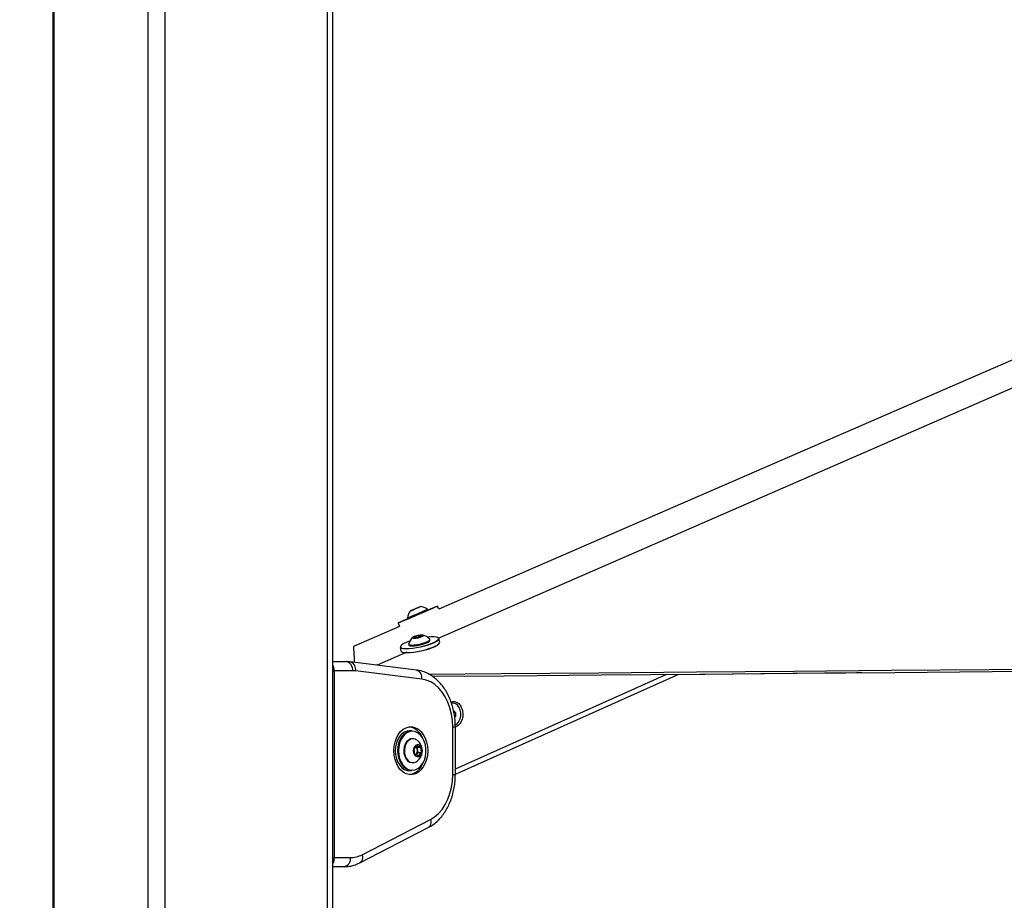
# Model space of a CAD drawing. Header units: millimetres. Extents: x 58489 to 443956, y 19852 to 392375.
# Tile 4 of 66: x 87067 to 108673, y 145978 to 165305. Entities that reach past the tile are written whole.
import ezdxf

# ---------------------------------------------------------------- set-up
doc = ezdxf.new("R2010")
doc.units = ezdxf.units.MM
doc.header["$LTSCALE"] = 50
doc.layers.add('COMPONENT_GEOMETRY', color=7, linetype='Continuous')
doc.styles.add('SLDTEXTSTYLE0', font='TXT', dxfattribs={"width": 0.75})
doc.dimstyles.new('SLDDIMSTYLE0', dxfattribs={"dimtxt": 2500, "dimasz": 165.1, "dimexe": 0, "dimexo": 0.0625, "dimgap": 625, "dimtad": 0, "dimtih": 1, "dimtoh": 1, "dimdec": 0, "dimrnd": 1e-09, "dimzin": 12, "dimdsep": 46, "dimtxsty": 'SLDTEXTSTYLE0', "dimsah": 1, "dimcen": 0.09, "dimadec": 0, "dimazin": 3, "dimtfac": 1, "dimtdec": 0, "dimtofl": 0, "dimtmove": 0, "dimatfit": 3, "dimfxl": 1, "dimfrac": 2, "dimtolj": 1, "dimtzin": 12, "dimarcsym": 0})

# ---------------------------------------------------------------- blocks, each defined once
blk = doc.blocks.new('_D_4')
at = {"layer": 'COMPONENT_GEOMETRY', "color": 7}
for p, q in [((93661, 185501), (64094, 185501)), ((64253, 185501), (64253, 116916)), ((59251, 116408), (58489, 116408)), ((58489, 116408), (58489, 112439)), ((69254, 116408), (70016, 116408)), ((70016, 116408), (70016, 112439)), ((58489, 112439), (59251, 112439)), ((70016, 112439), (69254, 112439)), ((64253, 40114), (64253, 108699)), ((84894, 40114), (64094, 40114))]:
    blk.add_line(p, q, dxfattribs=at)
for points in [[(64253, 185501), (64227, 185335), (64278, 185335)], [(64253, 40114), (64278, 40279), (64227, 40279)]]:
    blk.add_solid(points, dxfattribs=at)
at = {"layer": 'COMPONENT_GEOMETRY', "color": 7, "char_height": 2500, "attachment_point": 1, "style": 'SLDTEXTSTYLE0'}
for s, insert in [('9\'6.48"', (59251, 115662)), ('2908', (60558, 111922))]:
    blk.add_mtext(s, dxfattribs=dict(at, insert=insert))

msp = doc.modelspace()

# ---------------------------------------------------------------- linework, layer by layer
at = {"color": 7, "linetype": 'Continuous', "lineweight": 25}
for p, q in [((87791.57, 184989.24), (87791.57, 45323.44)), ((93936.81, 41289.23), (93936.81, 184989.24)), ((95743.09, 152373.95), (95677.61, 152346)), ((95677.61, 152346), (95684.1, 152348.9)), ((95684.1, 152348.9), (95756.07, 152379.73)), ((95684.14, 152348.79), (95684.1, 152348.9)), ((95815.06, 152404.79), (95743.09, 152373.95)), ((95756.07, 152379.73), (95821.55, 152407.68)), ((95756.15, 152379.54), (95756.07, 152379.73)), ((95821.55, 152407.68), (95815.06, 152404.79)), ((96022.02, 152343.84), (96014.54, 152361.31)), ((96265.7, 152365.34), (96235.78, 152435.29)), ((95577.83, 152174.48), (95585.3, 152157.01)), ((95403.55, 151990.74), (94390.66, 151550.63)), ((95371.54, 152065.56), (95403.55, 151990.74)), ((95728.08, 151741.93), (95748.03, 151764.52)), ((95789.31, 151741.93), (95728.08, 151741.93)), ((95748.03, 151764.52), (95829.22, 151787.11)), ((95753.07, 151741.93), (95748.03, 151764.52)), ((95870.5, 151764.52), (95789.31, 151741.93)), ((95829.22, 151787.11), (95890.45, 151787.11)), ((95836.38, 151755.03), (95829.22, 151787.11)), ((95890.45, 151787.11), (95870.5, 151764.52)), ((96070.34, 151685.17), (96066.29, 151703.29)), ((96284.7, 151642.95), (96267.66, 151719.24)), ((94390.67, 151550.63), (94390.66, 151550.63)), ((94390.67, 151550.58), (94390.66, 151550.63)), ((95413.7, 151528.5), (95430.74, 151452.22)), ((95602.71, 151599.75), (95606.76, 151581.64)), ((95561.6, 151420.79), (94911.76, 151137.28)), ((93936.81, 151215.86), (94231.97, 151215.86)), ((95774.04, 151030.59), (94321.24, 151210.35)), ((93965.35, 151015.86), (93965.35, 146915.86)), ((94373.39, 151015.86), (93965.35, 151015.86)), ((95890.9, 150832.11), (94438.1, 151011.86)), ((96627.23, 148749.96), (101530.97, 150940.44)), ((96574.73, 150303.78), (96565.25, 150303.78)), ((96590.23, 150134.22), (96628.12, 150102.44)), ((96595.79, 150102.44), (96628.12, 150102.44)), ((96610.93, 150015.84), (96627.39, 150015.84)), ((96627.39, 150015.84), (96612.93, 150004.36)), ((96628.12, 150102.44), (96627.39, 150015.84)), ((96568.66, 148737.62), (96568.66, 149786.1)), ((96627.23, 148737.62), (96627.23, 149786.1)), ((95674.17, 149699.36), (95617.6, 149699.36)), ((95694.67, 149524.36), (95681.24, 149524.36)), ((95720.36, 149297.99), (95781.26, 149374.9)), ((95737.01, 149184.95), (95720.36, 149297.99)), ((95761.44, 149349.88), (95785.27, 149338.78)), ((95781.26, 149374.9), (95858.81, 149338.78)), ((95785.27, 149338.78), (95858.81, 149338.78)), ((95785.27, 149338.78), (95793.59, 149282.26)), ((95858.81, 149338.78), (95875.46, 149225.73)), ((95814.56, 149148.82), (95737.01, 149184.95)), ((95771.47, 149187.28), (95760.84, 149173.85)), ((95801.92, 149225.73), (95771.47, 149187.28)), ((95793.59, 149282.26), (95801.92, 149225.73)), ((95801.92, 149225.73), (95875.46, 149225.73)), ((95875.46, 149225.73), (95814.56, 149148.82)), ((95681.24, 148999.36), (95694.67, 148999.36)), ((95617.6, 148824.36), (95674.17, 148824.36)), ((94530.89, 146801.35), (96030.24, 147573.12)), ((94580.78, 146979.18), (96080.13, 147750.94)), ((94185.42, 146715.85), (93936.81, 146715.85)), ((93965.35, 146915.86), (94326.84, 146915.86))]:
    msp.add_line(p, q, dxfattribs=at)
at = {"color": 8, "linetype": 'Continuous', "lineweight": 25}
for p, q in [((87818.5, 184989.24), (87818.5, 45266.68)), ((89879.42, 184989.24), (89879.42, 41289.23)), ((90248.98, 184989.24), (90248.98, 41289.23)), ((93816.08, 184989.24), (93816.08, 41289.23)), ((93936.81, 151015.86), (93965.35, 151015.86)), ((96627.23, 148863.69), (101271.42, 150938.22)), ((96568.66, 149786.1), (96627.23, 149786.1)), ((96568.66, 148737.62), (96627.23, 148737.62)), ((93936.81, 146915.86), (93965.35, 146915.86))]:
    msp.add_line(p, q, dxfattribs=at)
at = {"color": 7, "linetype": 'Continuous', "lineweight": 25, "flags": 128}
for points in [[(123956.15, 164396.92), (107863.99, 157404.83), (96265.7, 152365.34)], [(117229.62, 160873.86), (101233.34, 153895.16), (96266.6, 151728.35)], [(95585.11, 152157.47), (95538.67, 152137.56), (95477.17, 152111.16), (95428.22, 152090.12), (95393.7, 152075.24), (95374.93, 152067.09), (95372.63, 152065.99), (95386.91, 152071.97), (95417.19, 152084.81), (95462.34, 152104.02), (95520.59, 152128.85), (95589.72, 152158.35), (95667.08, 152191.39), (95749.69, 152226.71), (95834.36, 152262.93), (95917.86, 152298.67), (95996.97, 152332.56), (96068.66, 152363.29), (96130.15, 152389.68), (96179.1, 152410.73), (96213.63, 152425.61), (96232.39, 152433.76), (96234.69, 152434.86), (96220.41, 152428.88), (96190.13, 152416.04), (96144.99, 152396.83), (96086.73, 152372), (96021.82, 152344.3)], [(95577.83, 152174.48), (95581.83, 152176.13), (95600.99, 152184.24), (95634.64, 152198.57), (95680.26, 152218.03), (95734.49, 152241.19), (95793.29, 152266.33), (95852.3, 152291.59), (95907.16, 152315.09), (95953.78, 152335.09), (95988.72, 152350.11), (96009.37, 152359.02), (96014.55, 152361.31)], [(95585.3, 152157.01), (95589.3, 152158.66), (95608.47, 152166.78), (95642.11, 152181.1), (95687.74, 152200.56), (95741.96, 152223.72), (95800.76, 152248.86), (95859.78, 152274.12), (95914.63, 152297.62), (95961.25, 152317.62), (95996.18, 152332.64), (96016.85, 152341.56), (96022.02, 152343.84)], [(95640.76, 152330.3), (95645.64, 152332.33), (95666.35, 152341.13), (95699.72, 152355.37), (95740.68, 152372.87), (95783, 152390.99), (95820.23, 152406.94), (95846.71, 152418.32), (95858.4, 152423.38), (95853.52, 152421.35), (95832.82, 152412.55), (95799.44, 152398.31), (95758.48, 152380.81), (95716.16, 152362.69), (95678.92, 152346.74), (95652.45, 152335.36), (95640.76, 152330.3)], [(96267.66, 151719.24), (96265.88, 151704.53), (96248.34, 151681.9), (96214.1, 151656.9), (96164.58, 151630.54), (96101.8, 151603.92), (96028.33, 151578.1), (95947.17, 151554.17), (95861.66, 151533.08), (95775.29, 151515.72), (95691.59, 151502.78), (95614, 151494.79), (95545.68, 151492.1)], [(95674.36, 151579.99), (95725.61, 151582.64), (95784.93, 151590.4), (95847.93, 151602.7), (95909.94, 151618.61), (95966.35, 151636.97), (96012.98, 151656.4), (96046.37, 151675.48), (96064.05, 151692.77), (96064.71, 151707.01), (96063.69, 151708.38)], [(95678.41, 151561.87), (95729.66, 151564.52), (95788.98, 151572.29), (95851.98, 151584.58), (95913.98, 151600.49), (95970.39, 151618.85), (96017.02, 151638.29), (96050.42, 151657.36), (96068.1, 151674.66), (96070.34, 151685.17)], [(95729.19, 151728.75), (95767.42, 151731.48), (95812.02, 151739.23), (95856.2, 151750.83), (95893.23, 151764.52), (95917.48, 151778.21), (95925.26, 151789.81), (95915.37, 151797.56), (95889.33, 151800.29), (95851.11, 151797.56), (95806.51, 151789.81), (95762.33, 151778.21), (95725.3, 151764.52), (95701.05, 151750.83), (95693.27, 151739.23), (95703.16, 151731.48), (95729.19, 151728.75)], [(96256.2, 151723.49), (96254.16, 151731.1), (96237.28, 151745.99), (96204.07, 151756.26), (96155.9, 151761.5), (96094.74, 151761.5), (96023.09, 151756.26), (96012.82, 151755.17)], [(94390.67, 151550.63), (94390.96, 151545.95), (94392.16, 151527.25), (94393.34, 151508.55), (94394.51, 151489.88), (94395.68, 151471.22), (94396.83, 151452.57), (94399.13, 151415.33), (94400.26, 151396.73), (94401.38, 151378.15), (94402.5, 151359.58), (94403.61, 151341.03), (94404.71, 151322.5), (94405.81, 151303.98), (94406.89, 151285.47), (94407.97, 151266.98), (94409.04, 151248.51), (94410.11, 151230.05), (94411.16, 151211.6), (94411.87, 151199.13)], [(95545.68, 151492.1), (95489.45, 151494.79), (95447.59, 151502.78), (95421.83, 151515.72), (95413.7, 151528.5)], [(95629.04, 151669.45), (95618.16, 151665.68), (95551.25, 151639.93), (95496.1, 151613.91), (95454.97, 151588.69), (95429.54, 151565.29), (95420.86, 151544.69), (95426.55, 151530.42)], [(95562.72, 151415.81), (95631.03, 151418.51), (95708.63, 151426.49), (95792.32, 151439.43), (95878.7, 151456.8), (95964.21, 151477.88), (96045.37, 151501.82), (96118.84, 151527.63), (96181.62, 151554.26), (96231.14, 151580.61), (96265.37, 151605.62), (96282.92, 151628.24), (96284.7, 151642.95)], [(95602.9, 151605.47), (95602.46, 151602.7), (95610.42, 151590.4), (95634.99, 151582.64), (95674.36, 151579.99)], [(95606.76, 151581.64), (95614.46, 151572.29), (95639.04, 151564.52), (95678.41, 151561.87)], [(96268.04, 151605.13), (96258.19, 151594.75), (96224.74, 151570.32), (96176.35, 151544.57), (96115, 151518.55), (96043.21, 151493.33), (95963.91, 151469.94), (95880.35, 151449.34), (95795.95, 151432.37), (95714.16, 151419.72), (95638.35, 151411.92), (95611.68, 151410.3)], [(95430.74, 151452.22), (95438.87, 151439.43), (95464.63, 151426.49), (95506.49, 151418.51), (95549.94, 151415.93)], [(96047.73, 150939.54), (97634.1, 150953.09), (99775.72, 150971.4), (101917.35, 150989.71), (104058.98, 151008.04), (106200.6, 151026.37), (108342.23, 151044.71), (110483.86, 151063.06), (112625.48, 151081.42), (114767.11, 151099.8), (116908.74, 151118.18), (119050.36, 151136.58), (121191.99, 151154.99), (123333.61, 151173.41), (125475.24, 151191.84), (127616.87, 151210.29), (129758.49, 151228.75), (131900.12, 151247.22)], [(96123.8, 150894.21), (97700.91, 150907.69), (99842.54, 150926), (101984.17, 150944.32), (104125.8, 150962.65), (106267.42, 150980.99), (108409.05, 150999.34), (110550.68, 151017.69), (112692.3, 151036.06), (114833.93, 151054.44), (116975.55, 151072.83), (119117.18, 151091.23), (121258.81, 151109.65), (123400.43, 151128.07), (125542.06, 151146.51), (127683.68, 151164.96), (129825.31, 151183.42), (131966.94, 151201.9)], [(94438.1, 151011.86), (94430.03, 151012.8), (94421.95, 151013.61), (94413.86, 151014.29), (94405.77, 151014.86), (94397.68, 151015.29), (94389.59, 151015.61), (94381.49, 151015.79), (94373.39, 151015.86)], [(96568.66, 149786.1), (96561.91, 149927.28), (96541.81, 150065.9), (96508.71, 150199.44), (96463.21, 150325.46), (96406.15, 150441.7), (96338.55, 150546.03), (96261.65, 150636.55), (96176.84, 150711.63), (96085.66, 150769.9), (95989.77, 150810.3), (95890.9, 150832.11)], [(105546.75, 150974.82), (105431.97, 150973.47), (103330.77, 150948.89), (101502, 150927.5)], [(96626.89, 149827.71), (96630.52, 149829.4), (96672.45, 149859.24), (96707.13, 149903.98), (96731.99, 149960.28), (96745.19, 150023.99), (96745.74, 150090.36), (96733.61, 150154.49), (96709.7, 150211.61), (96675.78, 150257.49), (96634.36, 150288.72), (96588.52, 150302.99), (96544.66, 150300.04)], [(95278.19, 149261.86), (95284.51, 149358.33), (95303.25, 149451.51), (95333.79, 149538.24), (95375.07, 149615.55), (95425.7, 149680.82), (95483.95, 149731.82), (95547.82, 149766.82), (95615.16, 149784.62), (95683.67, 149784.62), (95751.01, 149766.82), (95814.89, 149731.82), (95873.13, 149680.82), (95923.76, 149615.55), (95965.04, 149538.24), (95995.58, 149451.51), (96014.33, 149358.33), (96020.65, 149261.86), (96014.33, 149165.39), (95995.58, 149072.21), (95965.04, 148985.49), (95923.76, 148908.17), (95873.13, 148842.9), (95814.89, 148791.9), (95751.01, 148756.9), (95683.67, 148739.1), (95615.16, 148739.1), (95547.82, 148756.9), (95483.95, 148791.9), (95425.7, 148842.9), (95375.07, 148908.17), (95333.79, 148985.49), (95303.25, 149072.21), (95284.51, 149165.39), (95278.19, 149261.86)], [(95617.6, 149699.36), (95568.19, 149693.75), (95507.73, 149670.84), (95451.76, 149631.19), (95402.59, 149576.42), (95362.22, 149508.78), (95332.3, 149431.02), (95314.06, 149346.34), (95308.25, 149258.2), (95315.1, 149170.21), (95334.34, 149085.97), (95365.18, 149008.93), (95406.34, 148942.25), (95456.16, 148888.66), (95512.59, 148850.34), (95573.31, 148828.87), (95617.6, 148824.36)], [(95674.17, 148824.36), (95629.88, 148828.87), (95569.16, 148850.34), (95512.73, 148888.66), (95462.91, 148942.25), (95421.74, 149008.93), (95390.91, 149085.97), (95371.67, 149170.21), (95364.82, 149258.2), (95370.63, 149346.34), (95388.87, 149431.02), (95418.78, 149508.78), (95459.16, 149576.42), (95508.33, 149631.19), (95564.3, 149670.84), (95624.76, 149693.75), (95674.17, 149699.36)], [(95981.71, 149308.67), (95968.89, 149393.25), (95944.3, 149472.45), (95908.94, 149543.03), (95864.26, 149602.1), (95812.09, 149647.24), (95754.55, 149676.6), (95694.02, 149688.98), (95632.96, 149683.88), (95573.88, 149661.5), (95519.19, 149622.75), (95471.14, 149569.23), (95431.69, 149503.13), (95402.46, 149427.15), (95384.64, 149344.41), (95378.96, 149258.28), (95385.66, 149172.31), (95404.45, 149089.99), (95434.58, 149014.72), (95474.81, 148949.56), (95523.49, 148897.19), (95578.63, 148859.74), (95637.97, 148838.76), (95699.07, 148835.11), (95759.45, 148848.92), (95816.63, 148879.64), (95868.26, 148926.01), (95912.24, 148986.13), (95946.76, 149057.53), (95970.41, 149137.31), (95982.22, 149222.18), (95981.71, 149308.67)], [(95681.24, 149524.36), (95643.38, 149518.84), (95597.64, 149496.23), (95557.6, 149457.65), (95525.98, 149405.72), (95504.94, 149343.99), (95495.92, 149276.66), (95499.52, 149208.33), (95515.51, 149143.64), (95542.8, 149087.01), (95579.51, 149042.29), (95623.16, 149012.54), (95670.77, 148999.78), (95681.24, 148999.36)], [(95768.2, 149502.89), (95752.75, 149511.18), (95705.14, 149523.95), (95656.82, 149518.84), (95611.08, 149496.23), (95571.03, 149457.65), (95539.41, 149405.72), (95518.37, 149343.99), (95509.35, 149276.66), (95512.96, 149208.33), (95528.95, 149143.64), (95556.23, 149087.01), (95592.95, 149042.29), (95636.6, 149012.54), (95684.21, 148999.78), (95732.53, 149004.88), (95768.2, 149020.84)], [(95888.77, 149288.63), (95875.79, 149333.24), (95852.3, 149368.21), (95821.46, 149388.82), (95787.45, 149392.28), (95754.84, 149378.12), (95728.05, 149348.27), (95710.7, 149306.75), (95705.12, 149259.16), (95712.08, 149211.94), (95730.63, 149171.46), (95758.26, 149143.19), (95791.25, 149130.95), (95825.14, 149136.39), (95855.35, 149158.77), (95877.81, 149195.08), (95889.47, 149240.41), (95888.77, 149288.63)], [(95759.02, 149174.69), (95764.18, 149179.22), (95771.47, 149187.28)], [(96080.13, 147750.94), (96172.21, 147808.62), (96257.93, 147883.39), (96335.7, 147973.88), (96404.1, 148078.42), (96461.87, 148195.09), (96507.93, 148321.74), (96541.46, 148456.04), (96561.83, 148595.52), (96568.66, 148737.62)], [(94326.84, 146915.86), (94359.22, 146916.85), (94391.55, 146919.85), (94423.75, 146924.84), (94455.77, 146931.81), (94487.54, 146940.75), (94519, 146951.63), (94550.1, 146964.45), (94580.78, 146979.18)]]:
    msp.add_lwpolyline(points, dxfattribs=at)
at = {"color": 8, "linetype": 'Continuous', "lineweight": 25, "flags": 128}
for points in [[(95550.3, 151504.64), (95617.05, 151507.28), (95692.87, 151515.08), (95774.65, 151527.72), (95859.05, 151544.69), (95942.61, 151565.29), (96021.91, 151588.69), (96093.7, 151613.91), (96155.05, 151639.93), (96203.44, 151665.68), (96236.89, 151690.11), (96254.03, 151712.22), (96256.2, 151723.49)], [(96080.13, 147750.94), (96086.85, 147714.28), (96087.88, 147679.02), (96083.17, 147646.53), (96072.91, 147618.05), (96057.5, 147594.68), (96037.52, 147577.31), (96030.24, 147573.12)], [(94580.78, 146979.18), (94587.49, 146942.51), (94588.52, 146907.26), (94583.81, 146874.77), (94573.56, 146846.28), (94558.14, 146822.91), (94538.16, 146805.54), (94530.92, 146801.37)]]:
    msp.add_lwpolyline(points, dxfattribs=at)
at = {"color": 7, "linetype": 'Continuous', "lineweight": 25}
for centre, radius, start, end in [((95843.09, 152158.25), 265.76, 139.702221, 176.499795), ((95843.09, 152158.25), 265.76, 49.82308, 86.620655), ((95859.9, 151537.81), 265.76, 126.295947, 165.251074), ((95859.9, 151537.81), 265.76, 39.929425, 78.884553), ((95539.62, 151620.2), 209.93, 247.939064, 269.018809), ((94196.61, 151040.85), 178.54, 351.95142, 78.577259), ((95544.76, 149401.42), 391.97, 20.280773, 78.500788), ((95692.02, 149272.09), 102.08, 5.71496, 48.180138), ((95621.14, 149261.86), 282.35, 8.379857, 58.611312), ((95621.14, 149261.86), 282.35, 301.388688, 8.379857), ((95668.9, 149261.24), 126.45, 324.206678, 9.56974), ((95559.88, 149104.67), 371.85, 279.757883, 341.460556), ((94150.06, 146890.86), 178.54, 281.422741, 8.04858)]:
    msp.add_arc(centre, radius, start, end, dxfattribs=at)
at = {"color": 8, "linetype": 'Continuous', "lineweight": 25}
for centre, radius, start, end in [((95520.27, 151670.41), 168.46, 236.199177, 280.26763), ((94271.2, 151047.23), 170.61, 348.035111, 72.969072), ((95723.97, 150867.47), 170.63, 348.039037, 72.937651)]:
    msp.add_arc(centre, radius, start, end, dxfattribs=at)
for points, knots in [([(93936.81, 151136.76), (93940.14, 151131.33), (93953.48, 151109.49), (93963.04, 151065.86), (93964.71, 151029.69), (93965.35, 151015.86)], [0, 0, 0, 0, 0.16989568, 0.68249451, 1, 1, 1, 1]), ([(93965.35, 146915.86), (93963.72, 146893.95), (93960.46, 146850.19), (93947.95, 146806.58), (93937.04, 146791.49), (93936.81, 146791.18)], [0, 0, 0, 0, 0.49526551, 0.98946595, 1, 1, 1, 1])]:
    msp.add_open_spline(points, degree=3, knots=knots, dxfattribs=at)
at = {"color": 7, "linetype": 'Continuous', "lineweight": 25}
for points, knots in [([(94321.24, 151210.35), (94299.31, 151212.56), (94269.6, 151215.55), (94239.78, 151215.79), (94231.97, 151215.86)], [0, 0, 0, 0, 0.73803275, 1, 1, 1, 1]), ([(96627.23, 149786.1), (96626.88, 149811.69), (96625.89, 149884.38), (96614.99, 150003.69), (96590.98, 150141.83), (96555.2, 150275.77), (96508.16, 150403.81), (96450.18, 150524.33), (96381.8, 150635.66), (96303.74, 150736.16), (96216.96, 150824.24), (96122.67, 150898.45), (96022.38, 150957.64), (95917.77, 151000.78), (95834.09, 151022.23), (95785.96, 151028.93), (95774.04, 151030.59)], [0, 0, 0, 0, 0.04241566, 0.12052965, 0.19876278, 0.27712502, 0.35564003, 0.4343053, 0.5130614, 0.59175097, 0.67014569, 0.74795467, 0.82487971, 0.90071062, 0.97541336, 1, 1, 1, 1]), ([(96533.16, 150329.62), (96545.06, 150333.83), (96569.41, 150342.44), (96621.11, 150341.96), (96685.17, 150314.98), (96749.78, 150244.38), (96771.25, 150176.79), (96782.03, 150142.88)], [0, 0, 0, 0, 0.11937285, 0.24435629, 0.49413245, 0.74622183, 1, 1, 1, 1]), ([(96782.03, 150142.88), (96786.96, 150106.47), (96796.79, 150033.87), (96772.13, 149925.33), (96730.44, 149851.94), (96687.52, 149810.96), (96656.19, 149790.79), (96635.45, 149785.69), (96627.23, 149783.66)], [0, 0, 0, 0, 0.23342929, 0.46546468, 0.69534941, 0.80975472, 0.92456968, 1, 1, 1, 1]), ([(96030.24, 147573.12), (96049.82, 147583.81), (96102.38, 147612.5), (96183.12, 147670.95), (96270.08, 147751), (96349.6, 147843.93), (96420.82, 147948.46), (96482.71, 148063.32), (96534.43, 148186.91), (96575.4, 148317.54), (96604.84, 148453.45), (96623.68, 148594.04), (96626.04, 148689.38), (96627.23, 148737.62)], [0, 0, 0, 0, 0.054321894, 0.145826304, 0.238109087, 0.331511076, 0.425806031, 0.520714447, 0.615973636, 0.711385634, 0.80682251, 0.902255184, 1, 1, 1, 1]), ([(94185.42, 146715.85), (94207.43, 146716.45), (94265.06, 146718), (94357.51, 146734.11), (94451.06, 146763.06), (94507.4, 146790.09), (94530.89, 146801.35)], [0, 0, 0, 0, 0.18533955, 0.4852527, 0.78540483, 1, 1, 1, 1])]:
    msp.add_open_spline(points, degree=3, knots=knots, dxfattribs=at)

# ---------------------------------------------------------------- dimensions: what is measured, and where the dimension line sits
at = {"layer": 'COMPONENT_GEOMETRY', "color": 7}
dim = msp.add_linear_dim(base=(64252.59, 40114.24), p1=(93724.68, 185500.53), p2=(84957.1, 40114.24), angle=90, dimstyle='SLDDIMSTYLE0', dxfattribs=at)
dim.commit()
dim.dimension.update_dxf_attribs({"geometry": '_D_4', "text_midpoint": (64252.59, 112807.38), "dimtype": 160})

doc.saveas('drawing.dxf')
